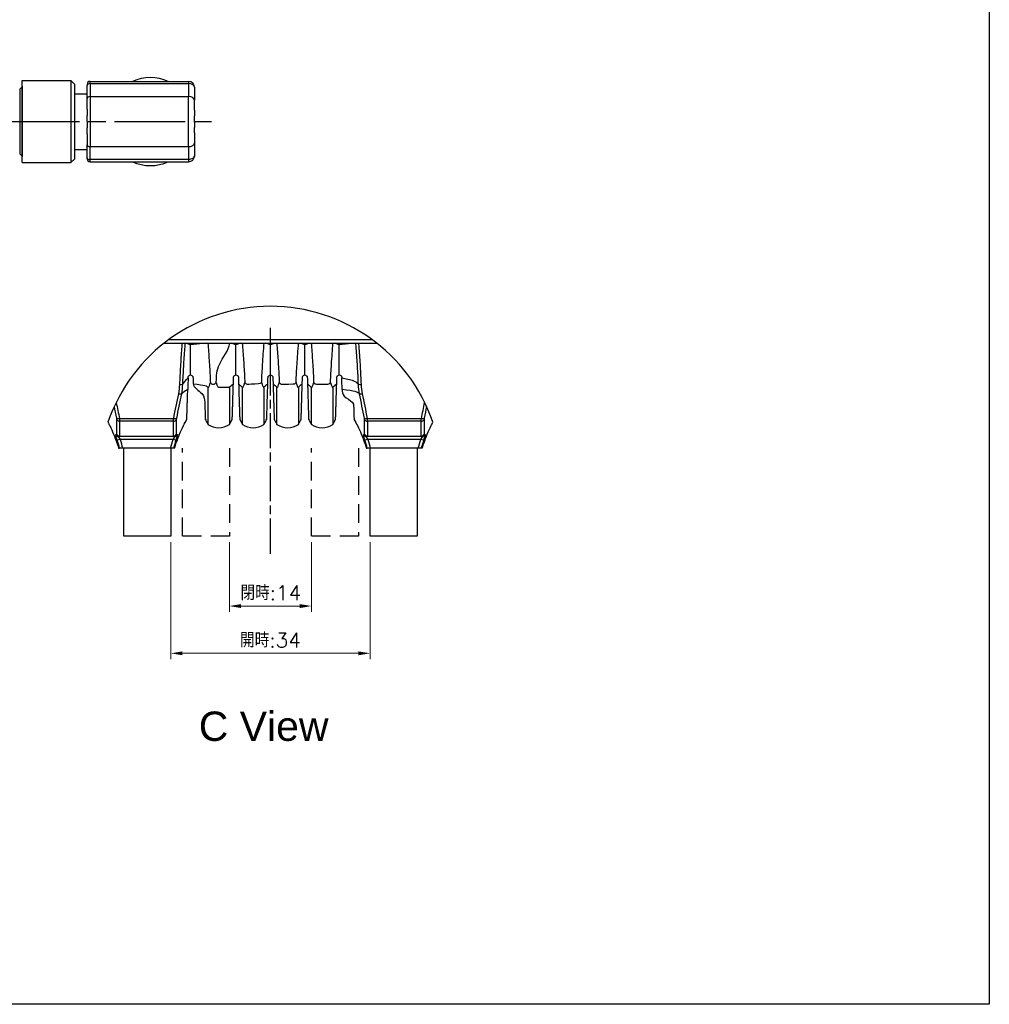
# Model space of a CAD drawing. Header units: millimetres. Extents: x 399 to 6076, y -1991 to 1602.
# Tile 190 of 256: x 4168 to 4333, y 272 to 440. Entities that reach past the tile are written whole.
import ezdxf

# ---------------------------------------------------------------- set-up
doc = ezdxf.new("R2010")
doc.units = ezdxf.units.MM
for name, pattern in [('AM_ISO08W050', [18, 12, -1.5, 3, -1.5]), ('AM_ISO08W050x2', [9, 6, -0.75, 1.5, -0.75]), ('HIDDEN', [9.525, 6.35, -3.175]), ('SLD-實線', [0])]:
    doc.linetypes.add(name, pattern=pattern)
for name, color, linetype, lineweight in [('AM_4', 3, 'Continuous', 25), ('AM_5', 3, 'Continuous', 25), ('AM_7', 4, 'AM_ISO08W050', 25)]:
    doc.layers.add(name, color=color, linetype=linetype, lineweight=lineweight)
doc.layers.add('S20', color=7, linetype='Continuous')
doc.layers.add('中繼線', color=7, linetype='Continuous')
doc.styles.get("Standard").update_dxf_attribs({"font": 'arial.ttf'})
doc.styles.add('尺寸標註', font='romans.shx', dxfattribs={"bigfont": 'CHINESET.SHX'})
doc.dimstyles.new('複本 CNS2-1$0', dxfattribs={"dimtxt": 2.5, "dimasz": 2, "dimexe": 1, "dimexo": 1, "dimgap": 1, "dimtad": 1, "dimtoh": 1, "dimdsep": 46, "dimtxsty": '尺寸標註', "dimcen": 0, "dimclrd": 2, "dimclre": 2, "dimclrt": 3, "dimadec": 0, "dimazin": 2, "dimtp": 0.1, "dimtm": 0.1, "dimtfac": 0.71, "dimtmove": 0, "dimatfit": 0, "dimfxl": 0, "dimlwd": 13, "dimlwe": 13, "dimarcsym": 0})

# ---------------------------------------------------------------- blocks, each defined once
blk = doc.blocks.new('*D310')
at = {"layer": 'AM_5', "color": 2, "lineweight": 13}
for p, q in [((4193.45, 350.9), (4193.45, 330.94)), ((4227.46, 350.9), (4227.46, 330.94)), ((4195.45, 331.94), (4225.46, 331.94))]:
    blk.add_line(p, q, dxfattribs=at)
at = {"layer": 'AM_5', "color": 2}
for points in [[(4195.45, 332.27), (4195.45, 331.61), (4193.45, 331.94)], [(4225.46, 332.27), (4225.46, 331.61), (4227.46, 331.94)]]:
    blk.add_solid(points, dxfattribs=at)
at = {"layer": 'Defpoints', "color": 0}
for p in [(4193.45, 351.9), (4227.46, 351.9), (4227.46, 331.94)]:
    blk.add_point(p, dxfattribs=at)
at = {"layer": 'AM_5', "color": 3, "insert": (4210.45, 334.19), "char_height": 2.5, "attachment_point": 5, "style": '尺寸標註'}
blk.add_mtext('開時:34', dxfattribs=at)
blk = doc.blocks.new('*D311')
at = {"layer": 'AM_5', "color": 2, "lineweight": 13}
for p, q in [((4203.46, 350.9), (4203.46, 339)), ((4217.46, 350.9), (4217.46, 339)), ((4205.46, 340), (4215.46, 340))]:
    blk.add_line(p, q, dxfattribs=at)
at = {"layer": 'AM_5', "color": 2}
for points in [[(4205.46, 340.33), (4205.46, 339.66), (4203.46, 340)], [(4215.46, 340.33), (4215.46, 339.66), (4217.46, 340)]]:
    blk.add_solid(points, dxfattribs=at)
at = {"layer": 'Defpoints', "color": 0}
for p in [(4203.46, 351.9), (4217.46, 351.9), (4217.46, 340)]:
    blk.add_point(p, dxfattribs=at)
at = {"layer": 'AM_5', "color": 3, "insert": (4210.52, 342.25), "char_height": 2.5, "attachment_point": 5, "style": '尺寸標註'}
blk.add_mtext('閉時:14', dxfattribs=at)
blk = doc.blocks.new('90度接頭-下視')
for p, q in [((0, -7), (0, 7)), ((0, 7), (8.34, 7)), ((8.34, 7), (8.34, -7)), ((9, 6.34), (8.34, 7)), ((11.6, 6.85), (28.4, 6.85)), ((11.6, 6.47), (11.6, 6.85)), ((28.4, 6.85), (28.4, 6.47)), ((9, -6.34), (9, 6.34)), ((11.1, 6.35), (11.1, 6.16)), ((11.1, 3.96), (11.1, 6.16)), ((11.6, 6.47), (28.4, 6.47)), ((11.6, 6.47), (11.6, 4.27)), ((28.4, 6.47), (28.4, 4.27)), ((29.4, 5.85), (29.4, 3.65)), ((9, 4.75), (11.1, 4.75)), ((11.1, 2.1), (11.1, 3.96)), ((11.6, 4.27), (28.4, 4.27)), ((11.6, 4.27), (11.6, -4.27)), ((28.4, -4.27), (28.4, 4.27)), ((29.4, 1.93), (29.4, 3.65)), ((11.1, 2.1), (11.1, 1.06)), ((29.4, 1.93), (29.4, 0.98)), ((11.1, 0), (11.1, 1.06)), ((11.1, 0), (11.1, -1.06)), ((29.4, 0), (29.4, 0.98)), ((11.1, -2.1), (11.1, -1.06)), ((29.4, 0), (29.4, -0.98)), ((29.4, -1.93), (29.4, -0.98)), ((11.1, -2.1), (11.1, -3.96)), ((29.4, -1.93), (29.4, -3.65)), ((9, -4.75), (11.1, -4.75)), ((11.1, -6.16), (11.1, -3.96)), ((11.6, -6.47), (11.6, -4.27)), ((11.6, -4.27), (28.4, -4.27)), ((28.4, -4.27), (28.4, -6.47)), ((29.4, -3.65), (29.4, -5.85)), ((9, -6.34), (8.34, -7)), ((11.1, -6.35), (11.1, -6.16)), ((28.4, -6.47), (11.6, -6.47)), ((11.6, -6.85), (11.6, -6.47)), ((28.4, -6.47), (28.4, -6.85)), ((0, -7), (8.34, -7)), ((11.6, -6.85), (28.4, -6.85))]:
    blk.add_line(p, q)
for centre, radius, start, end in [((11.6, 6.35), 0.5, 90, 180), ((21.9, 0), 7.5, 65.9701, 114.0299), ((28.4, 5.85), 1, 0, 90), ((11.6, -6.35), 0.5, 180, 270), ((28.4, -5.85), 1, 270, 0), ((21.9, 0), 7.5, 245.9701, 294.0299)]:
    blk.add_arc(centre, radius, start, end)
for centre, major_axis, start_param, end_param in [((11.6, 6.16), (-0.5, 0), 4.712389, 6.283185), ((28.4, 5.85), (1, 0), 0, 1.570796), ((11.6, 3.96), (-0.5, 0), 4.712389, 6.283185), ((28.4, 3.65), (1, 0), 0, 1.570796), ((11.6, -3.96), (-0.5, 0), 0, 1.570796), ((28.4, -3.65), (1, 0), 4.712389, 6.283185), ((11.6, -6.16), (-0.5, 0), 0, 1.570796)]:
    blk.add_ellipse(centre, major_axis=major_axis, ratio=0.623265, start_param=start_param, end_param=end_param)
blk.add_open_spline([(29.4, -5.85), (29.4, -5.9), (29.39, -5.95), (29.37, -5.99), (29.37, -6.01), (29.36, -6.03), (29.35, -6.05), (29.34, -6.05), (29.34, -6.06), (29.34, -6.07), (29.33, -6.07), (29.33, -6.08), (29.33, -6.08), (29.33, -6.08), (29.33, -6.08), (29.32, -6.09), (29.3, -6.13), (29.26, -6.17), (29.22, -6.2), (29.2, -6.22), (29.19, -6.24), (29.17, -6.25), (29.16, -6.26), (29.15, -6.26), (29.14, -6.27), (29.13, -6.27), (29.13, -6.28), (29.12, -6.28), (29.12, -6.28), (29.12, -6.28), (29.11, -6.29), (29.11, -6.29), (29.11, -6.29), (29.11, -6.29), (29, -6.36), (28.87, -6.4), (28.76, -6.43), (28.64, -6.46), (28.52, -6.47), (28.4, -6.47)], degree=3, knots=[0, 0, 0, 0, 0.125, 0.125, 0.125, 0.1875, 0.1875, 0.1875, 0.21875, 0.21875, 0.21875, 0.234375, 0.234375, 0.234375, 0.25, 0.25, 0.25, 0.375, 0.375, 0.375, 0.4375, 0.4375, 0.4375, 0.46875, 0.46875, 0.46875, 0.484375, 0.484375, 0.484375, 0.492187, 0.492187, 0.492187, 0.5, 0.5, 0.5, 0.75, 0.75, 0.75, 1, 1, 1, 1])
blk = doc.blocks.new('S20-下視-02')
at = {"layer": 'S20', "linetype": 'Continuous', "lineweight": 25}
for p, q in [((42.18, 5.9), (41.78, 5.5)), ((41.78, 5.5), (41.78, -5.5)), ((42.18, 6), (42.18, -6)), ((41.78, -5.5), (42.18, -5.9))]:
    blk.add_line(p, q, dxfattribs=at)

msp = doc.modelspace()

# ---------------------------------------------------------------- linework, layer by layer
at = {"color": 7, "linetype": 'Continuous', "lineweight": 25}
for p, q in [((4192.307, 384.804), (4228.603, 384.804)), ((4196.83, 384.548), (4196.049, 384.804)), ((4199.476, 384.804), (4196.83, 384.548)), ((4204.58, 384.548), (4203.809, 384.804)), ((4205.351, 384.804), (4204.58, 384.548)), ((4210.455, 384.548), (4209.684, 384.804)), ((4211.226, 384.804), (4210.455, 384.548)), ((4216.33, 384.548), (4215.559, 384.804)), ((4217.101, 384.804), (4216.33, 384.548)), ((4222.205, 384.548), (4221.434, 384.804)), ((4224.862, 384.804), (4222.205, 384.548)), ((4184.707, 371.988), (4193.954, 371.988)), ((4193.926, 371.517), (4184.735, 371.517)), ((4226.957, 371.988), (4236.204, 371.988)), ((4236.176, 371.517), (4226.985, 371.517)), ((4184.799, 368.404), (4184.325, 368.251)), ((4193.939, 368.904), (4184.722, 368.904)), ((4184.735, 368.981), (4193.926, 368.981)), ((4193.861, 368.404), (4184.799, 368.404)), ((4194.336, 368.251), (4193.861, 368.404)), ((4227.049, 368.404), (4226.575, 368.251)), ((4236.189, 368.904), (4226.972, 368.904)), ((4226.985, 368.981), (4236.176, 368.981)), ((4236.111, 368.404), (4227.049, 368.404)), ((4236.586, 368.251), (4236.111, 368.404)), ((4193.425, 366.904), (4185.236, 366.904)), ((4185.452, 351.904), (4185.452, 366.904)), ((4193.452, 366.904), (4193.452, 351.904)), ((4227.455, 351.904), (4227.455, 366.904)), ((4235.675, 366.904), (4227.486, 366.904)), ((4235.455, 366.904), (4235.455, 351.904)), ((4193.452, 351.904), (4185.452, 351.904)), ((4235.455, 351.904), (4227.455, 351.904))]:
    msp.add_line(p, q, dxfattribs=at)
at = {"color": 7, "linetype": 'SLD-實線', "lineweight": 25}
msp.add_line((4227.815, 385.404), (4193.095, 385.404), dxfattribs=at)
msp.add_lwpolyline([(3977.798, 765.255), (4333.071, 765.255), (4333.071, 272.102), (3977.798, 272.102)], close=True)
at = {"color": 7, "linetype": 'Continuous', "lineweight": 25}
for centre, radius, start, end in [((4195.108, 379.088), 1.322, 265.1294, 284.8666), ((4225.803, 379.088), 1.322, 255.1334, 274.8706), ((4195.058, 377.179), 1.016, 255.49608, 281.40576), ((4225.852, 377.179), 1.016, 258.59424, 284.50392), ((4184.514, 372.632), 0.673, 245.46707, 286.68404), ((4184.708, 372.021), 0.505, 207.91023, 273.07325), ((4193.953, 372.021), 0.505, 266.92675, 332.08977), ((4194.147, 372.632), 0.673, 253.31596, 294.53293), ((4226.764, 372.632), 0.673, 245.46707, 286.68404), ((4226.958, 372.021), 0.505, 207.91023, 273.07325), ((4236.203, 372.021), 0.505, 266.92675, 332.08977), ((4236.397, 372.632), 0.673, 253.31596, 294.53293), ((4201.649, 373.686), 3.285, 235.82666, 303.7857), ((4207.524, 373.686), 3.285, 235.82666, 303.7857), ((4213.387, 373.687), 3.286, 236.21264, 304.14989), ((4219.262, 373.687), 3.286, 236.2131, 304.14979), ((4184.563, 369.401), 0.497, 198.80731, 269.89079), ((4184.723, 369.4), 0.496, 197.26731, 269.85465), ((4184.724, 369.479), 0.498, 201.96124, 271.23563), ((4193.937, 369.479), 0.498, 268.76437, 338.03876), ((4193.937, 369.4), 0.496, 270.14535, 342.73269), ((4194.097, 369.401), 0.497, 270.10921, 341.19269), ((4226.813, 369.401), 0.497, 198.80731, 269.89079), ((4226.973, 369.4), 0.496, 197.26731, 269.85465), ((4226.974, 369.479), 0.498, 201.96124, 271.23563), ((4236.187, 369.479), 0.498, 268.76437, 338.03876), ((4236.187, 369.4), 0.496, 270.14535, 342.73269), ((4236.347, 369.401), 0.497, 270.10921, 341.19269)]:
    msp.add_arc(centre, radius, start, end, dxfattribs=at)
for points, knots in [([(4194.995, 377.77), (4195.045, 378.789), (4195.145, 380.827), (4195.308, 383.183), (4195.418, 384.509), (4195.443, 384.804)], [0, 0, 0, 0, 0.4375651, 0.87512343, 1, 1, 1, 1]), ([(4195.887, 384.804), (4195.862, 384.505), (4195.754, 383.183), (4195.593, 380.841), (4195.496, 378.82), (4195.447, 377.81)], [0, 0, 0, 0, 0.1273458, 0.5636468, 1, 1, 1, 1]), ([(4199.785, 384.804), (4199.86, 383.836), (4200.012, 381.867), (4200.135, 379.645), (4200.193, 378.394), (4200.205, 378.13)], [0, 0, 0, 0, 0.4327459, 0.880408, 1, 1, 1, 1]), ([(4201.205, 378.13), (4201.207, 378.161), (4201.253, 379.178), (4201.366, 381.395), (4203.409, 383.6), (4203.501, 384.804)], [0, 0, 0, 0, 0.01396593, 0.46165882, 1, 1, 1, 1]), ([(4205.66, 384.804), (4205.735, 383.836), (4205.887, 381.867), (4206.01, 379.645), (4206.068, 378.394), (4206.08, 378.13)], [0, 0, 0, 0, 0.4327459, 0.880408, 1, 1, 1, 1]), ([(4208.955, 378.13), (4208.957, 378.161), (4209.003, 379.178), (4209.116, 381.395), (4209.284, 383.6), (4209.376, 384.804)], [0, 0, 0, 0, 0.01396593, 0.46165882, 1, 1, 1, 1]), ([(4211.535, 384.804), (4211.61, 383.836), (4211.762, 381.867), (4211.885, 379.645), (4211.943, 378.394), (4211.955, 378.13)], [0, 0, 0, 0, 0.43274588, 0.88040799, 1, 1, 1, 1]), ([(4214.83, 378.13), (4214.832, 378.161), (4214.878, 379.178), (4214.991, 381.395), (4215.159, 383.6), (4215.251, 384.804)], [0, 0, 0, 0, 0.0139659, 0.4616588, 1, 1, 1, 1]), ([(4217.41, 384.804), (4217.485, 383.836), (4217.637, 381.867), (4217.76, 379.645), (4217.818, 378.394), (4217.83, 378.13)], [0, 0, 0, 0, 0.4327459, 0.880408, 1, 1, 1, 1]), ([(4220.705, 378.13), (4220.707, 378.161), (4220.73, 378.685), (4220.78, 379.705), (4220.872, 381.313), (4220.983, 383.013), (4221.079, 384.218), (4221.125, 384.804)], [0, 0, 0, 0, 0.0139634, 0.2376886, 0.4616312, 0.738061, 1, 1, 1, 1]), ([(4225.464, 377.81), (4225.441, 378.314), (4225.394, 379.322), (4225.309, 380.845), (4225.211, 382.374), (4225.124, 383.554), (4225.06, 384.364), (4225.036, 384.663), (4225.024, 384.804)], [0, 0, 0, 0, 0.218069, 0.4363585, 0.6544004, 0.8726654, 0.9400034, 1, 1, 1, 1]), ([(4225.468, 384.804), (4225.492, 384.509), (4225.602, 383.183), (4225.766, 380.827), (4225.865, 378.789), (4225.915, 377.77)], [0, 0, 0, 0, 0.12487657, 0.5624349, 1, 1, 1, 1]), ([(4196.418, 379.004), (4196.419, 379.042), (4196.426, 379.081), (4196.448, 379.152), (4196.464, 379.183), (4196.514, 379.264), (4196.553, 379.301), (4196.671, 379.384), (4196.751, 379.404), (4196.83, 379.404)], [0, 0, 0, 0, 0.125, 0.125, 0.25, 0.25, 0.5, 0.5, 1, 1, 1, 1]), ([(4196.83, 379.404), (4196.909, 379.404), (4196.989, 379.384), (4197.107, 379.301), (4197.146, 379.264), (4197.197, 379.183), (4197.212, 379.152), (4197.235, 379.081), (4197.242, 379.042), (4197.243, 379.004)], [0, 0, 0, 0, 0.5, 0.5, 0.75, 0.75, 0.875, 0.875, 1, 1, 1, 1]), ([(4204.168, 379.004), (4204.169, 379.042), (4204.176, 379.081), (4204.198, 379.152), (4204.214, 379.183), (4204.264, 379.264), (4204.303, 379.301), (4204.421, 379.384), (4204.501, 379.404), (4204.58, 379.404)], [0, 0, 0, 0, 0.125, 0.125, 0.25, 0.25, 0.5, 0.5, 1, 1, 1, 1]), ([(4204.58, 379.404), (4204.659, 379.404), (4204.739, 379.384), (4204.857, 379.301), (4204.896, 379.264), (4204.947, 379.183), (4204.962, 379.152), (4204.985, 379.081), (4204.992, 379.042), (4204.993, 379.004)], [0, 0, 0, 0, 0.5, 0.5, 0.75, 0.75, 0.875, 0.875, 1, 1, 1, 1]), ([(4210.043, 379.004), (4210.044, 379.042), (4210.051, 379.081), (4210.073, 379.152), (4210.089, 379.183), (4210.139, 379.264), (4210.178, 379.301), (4210.296, 379.384), (4210.376, 379.404), (4210.455, 379.404)], [0, 0, 0, 0, 0.125, 0.125, 0.25, 0.25, 0.5, 0.5, 1, 1, 1, 1]), ([(4210.455, 379.404), (4210.534, 379.404), (4210.614, 379.384), (4210.732, 379.301), (4210.771, 379.264), (4210.822, 379.183), (4210.837, 379.152), (4210.86, 379.081), (4210.867, 379.042), (4210.868, 379.004)], [0, 0, 0, 0, 0.5, 0.5, 0.75, 0.75, 0.875, 0.875, 1, 1, 1, 1]), ([(4215.918, 379.004), (4215.919, 379.042), (4215.926, 379.081), (4215.948, 379.152), (4215.964, 379.183), (4216.014, 379.264), (4216.053, 379.301), (4216.171, 379.384), (4216.251, 379.404), (4216.33, 379.404)], [0, 0, 0, 0, 0.125, 0.125, 0.25, 0.25, 0.5, 0.5, 1, 1, 1, 1]), ([(4216.33, 379.404), (4216.409, 379.404), (4216.489, 379.384), (4216.607, 379.301), (4216.646, 379.264), (4216.697, 379.183), (4216.712, 379.152), (4216.735, 379.081), (4216.742, 379.042), (4216.743, 379.004)], [0, 0, 0, 0, 0.5, 0.5, 0.75, 0.75, 0.875, 0.875, 1, 1, 1, 1]), ([(4221.793, 379.004), (4221.794, 379.042), (4221.801, 379.081), (4221.823, 379.152), (4221.839, 379.183), (4221.889, 379.264), (4221.928, 379.301), (4222.046, 379.384), (4222.126, 379.404), (4222.205, 379.404)], [0, 0, 0, 0, 0.125, 0.125, 0.25, 0.25, 0.5, 0.5, 1, 1, 1, 1]), ([(4222.205, 379.404), (4222.284, 379.404), (4222.364, 379.384), (4222.482, 379.301), (4222.521, 379.264), (4222.572, 379.183), (4222.587, 379.152), (4222.61, 379.081), (4222.617, 379.042), (4222.618, 379.004)], [0, 0, 0, 0, 0.5, 0.5, 0.75, 0.75, 0.875, 0.875, 1, 1, 1, 1]), ([(4196.415, 378.901), (4196.403, 378.532), (4196.392, 378.172), (4196.371, 377.503), (4196.361, 377.19), (4196.352, 376.9)], [0, 0, 0, 0, 0.5, 0.5, 1, 1, 1, 1]), ([(4197.279, 377.871), (4197.296, 377.307), (4199.207, 376.167), (4199.245, 374.948), (4199.273, 374.073), (4199.292, 373.466), (4199.308, 372.946), (4199.322, 372.522), (4199.332, 372.198), (4199.339, 371.973), (4199.343, 371.845), (4199.343, 371.842), (4199.343, 371.84)], [0, 0, 0, 0, 0.1565362, 0.3166838, 0.4039297, 0.491174, 0.5809816, 0.6707915, 0.7576844, 0.844577, 0.9339822, 1, 1, 1, 1]), ([(4199.814, 377.302), (4199.842, 377.276), (4199.869, 377.287), (4199.915, 377.326), (4199.935, 377.355), (4199.991, 377.452), (4200.021, 377.531), (4200.108, 377.773), (4200.158, 377.95), (4200.205, 378.13)], [0, 0, 0, 0, 0.125, 0.125, 0.25, 0.25, 0.5, 0.5, 1, 1, 1, 1]), ([(4200.205, 378.13), (4200.265, 378.046), (4200.335, 377.969), (4200.501, 377.847), (4200.602, 377.804), (4200.81, 377.805), (4200.91, 377.847), (4201.077, 377.969), (4201.145, 378.047), (4201.205, 378.13)], [0, 0, 0, 0, 0.25, 0.25, 0.5, 0.5, 0.75, 0.75, 1, 1, 1, 1]), ([(4201.205, 378.13), (4201.253, 377.949), (4201.303, 377.773), (4201.39, 377.529), (4201.421, 377.45), (4201.476, 377.354), (4201.496, 377.326), (4203.417, 377.287), (4203.444, 377.276), (4203.472, 377.302)], [0, 0, 0, 0, 0.5, 0.5, 0.75, 0.75, 0.875, 0.875, 1, 1, 1, 1]), ([(4203.943, 371.84), (4203.943, 371.837), (4203.942, 371.823), (4203.944, 371.899), (4203.95, 372.069), (4203.959, 372.349), (4203.97, 372.724), (4203.985, 373.192), (4204.003, 373.751), (4204.023, 374.405), (4204.051, 375.274), (4204.086, 376.4), (4204.117, 377.378), (4204.132, 377.871)], [0, 0, 0, 0, 0.0233821, 0.1102395, 0.1970991, 0.2864677, 0.375836, 0.4629476, 0.5500579, 0.6397209, 0.7293844, 0.8635657, 1, 1, 1, 1]), ([(4205.029, 377.871), (4205.046, 377.307), (4205.082, 376.167), (4205.12, 374.948), (4205.148, 374.073), (4205.167, 373.466), (4205.183, 372.946), (4205.197, 372.522), (4205.207, 372.198), (4205.214, 371.973), (4205.218, 371.845), (4205.218, 371.842), (4205.218, 371.84)], [0, 0, 0, 0, 0.1565362, 0.3166838, 0.4039297, 0.491174, 0.5809816, 0.6707915, 0.7576844, 0.844577, 0.9339822, 1, 1, 1, 1]), ([(4205.689, 377.302), (4205.717, 377.276), (4205.744, 377.287), (4205.79, 377.326), (4205.81, 377.355), (4205.866, 377.452), (4205.896, 377.531), (4205.983, 377.773), (4206.033, 377.95), (4206.08, 378.13)], [0, 0, 0, 0, 0.125, 0.125, 0.25, 0.25, 0.5, 0.5, 1, 1, 1, 1]), ([(4206.08, 378.13), (4206.14, 378.046), (4206.21, 377.969), (4206.376, 377.847), (4206.477, 377.804), (4206.685, 377.805), (4206.785, 377.847), (4208.827, 377.969), (4208.895, 378.047), (4208.955, 378.13)], [0, 0, 0, 0, 0.25, 0.25, 0.5, 0.5, 0.75, 0.75, 1, 1, 1, 1]), ([(4208.955, 378.13), (4209.003, 377.949), (4209.053, 377.773), (4209.14, 377.529), (4209.171, 377.45), (4209.226, 377.354), (4209.246, 377.326), (4209.292, 377.287), (4209.319, 377.276), (4209.347, 377.302)], [0, 0, 0, 0, 0.5, 0.5, 0.75, 0.75, 0.875, 0.875, 1, 1, 1, 1]), ([(4209.818, 371.84), (4209.818, 371.837), (4209.817, 371.823), (4209.819, 371.899), (4209.825, 372.069), (4209.834, 372.349), (4209.845, 372.724), (4209.86, 373.192), (4209.878, 373.751), (4209.898, 374.405), (4209.926, 375.274), (4209.961, 376.4), (4209.992, 377.378), (4210.007, 377.871)], [0, 0, 0, 0, 0.0233821, 0.1102395, 0.1970991, 0.2864677, 0.375836, 0.4629476, 0.5500579, 0.6397209, 0.7293844, 0.8635657, 1, 1, 1, 1]), ([(4210.904, 377.871), (4210.921, 377.307), (4210.957, 376.167), (4210.995, 374.948), (4211.023, 374.073), (4211.042, 373.466), (4211.058, 372.946), (4211.072, 372.522), (4211.082, 372.198), (4211.089, 371.973), (4211.093, 371.845), (4211.093, 371.842), (4211.093, 371.84)], [0, 0, 0, 0, 0.1565362, 0.3166838, 0.4039297, 0.491174, 0.5809816, 0.6707915, 0.7576844, 0.844577, 0.9339822, 1, 1, 1, 1]), ([(4211.564, 377.302), (4211.592, 377.276), (4211.619, 377.287), (4211.665, 377.326), (4211.685, 377.355), (4211.741, 377.452), (4211.771, 377.531), (4211.858, 377.773), (4211.908, 377.95), (4211.955, 378.13)], [0, 0, 0, 0, 0.125, 0.125, 0.25, 0.25, 0.5, 0.5, 1, 1, 1, 1]), ([(4211.955, 378.13), (4212.015, 378.046), (4212.085, 377.969), (4212.251, 377.847), (4212.352, 377.804), (4212.56, 377.805), (4214.535, 377.847), (4214.702, 377.969), (4214.77, 378.047), (4214.83, 378.13)], [0, 0, 0, 0, 0.25, 0.25, 0.5, 0.5, 0.75, 0.75, 1, 1, 1, 1]), ([(4214.83, 378.13), (4214.878, 377.949), (4214.928, 377.773), (4215.015, 377.529), (4215.046, 377.45), (4215.101, 377.354), (4215.121, 377.326), (4215.167, 377.287), (4215.194, 377.276), (4215.222, 377.302)], [0, 0, 0, 0, 0.5, 0.5, 0.75, 0.75, 0.875, 0.875, 1, 1, 1, 1]), ([(4215.693, 371.84), (4215.693, 371.837), (4215.692, 371.823), (4215.694, 371.899), (4215.7, 372.069), (4215.709, 372.349), (4215.72, 372.724), (4215.735, 373.192), (4215.753, 373.751), (4215.773, 374.405), (4215.801, 375.274), (4215.836, 376.4), (4215.867, 377.378), (4215.882, 377.871)], [0, 0, 0, 0, 0.0233821, 0.1102395, 0.1970991, 0.2864677, 0.375836, 0.4629476, 0.5500579, 0.6397209, 0.7293844, 0.8635657, 1, 1, 1, 1]), ([(4216.779, 377.871), (4216.796, 377.307), (4216.832, 376.167), (4216.87, 374.949), (4216.898, 374.074), (4216.917, 373.468), (4216.933, 372.946), (4216.947, 372.523), (4216.957, 372.198), (4216.964, 371.973), (4216.968, 371.845), (4216.968, 371.842), (4216.968, 371.84)], [0, 0, 0, 0, 0.1565359, 0.3166833, 0.403626, 0.4911734, 0.5806485, 0.670791, 0.757388, 0.8445766, 0.9336491, 1, 1, 1, 1]), ([(4217.439, 377.302), (4217.467, 377.276), (4217.494, 377.287), (4217.54, 377.326), (4217.56, 377.355), (4217.616, 377.452), (4217.646, 377.531), (4217.733, 377.773), (4217.783, 377.95), (4217.83, 378.13)], [0, 0, 0, 0, 0.125, 0.125, 0.25, 0.25, 0.5, 0.5, 1, 1, 1, 1]), ([(4217.83, 378.13), (4217.89, 378.046), (4217.96, 377.969), (4218.126, 377.847), (4218.227, 377.804), (4220.31, 377.805), (4220.41, 377.847), (4220.577, 377.969), (4220.645, 378.047), (4220.705, 378.13)], [0, 0, 0, 0, 0.25, 0.25, 0.5, 0.5, 0.75, 0.75, 1, 1, 1, 1]), ([(4220.705, 378.13), (4220.753, 377.949), (4220.803, 377.773), (4220.89, 377.529), (4220.921, 377.45), (4220.976, 377.354), (4220.996, 377.326), (4221.042, 377.287), (4221.069, 377.276), (4221.097, 377.302)], [0, 0, 0, 0, 0.5, 0.5, 0.75, 0.75, 0.875, 0.875, 1, 1, 1, 1]), ([(4221.568, 371.84), (4221.568, 371.837), (4221.567, 371.823), (4221.569, 371.899), (4221.575, 372.069), (4221.584, 372.349), (4221.595, 372.724), (4221.61, 373.192), (4221.628, 373.751), (4221.648, 374.405), (4221.676, 375.274), (4221.711, 376.4), (4221.742, 377.378), (4221.757, 377.871)], [0, 0, 0, 0, 0.0233821, 0.1102395, 0.1970991, 0.2864677, 0.375836, 0.4629476, 0.5500579, 0.6397209, 0.7293844, 0.8635657, 1, 1, 1, 1]), ([(4222.684, 376.9), (4222.675, 377.19), (4222.665, 377.503), (4222.644, 378.173), (4222.633, 378.532), (4222.621, 378.901)], [0, 0, 0, 0, 0.5, 0.5, 1, 1, 1, 1]), ([(4196.193, 371.84), (4196.193, 371.837), (4196.192, 371.823), (4196.194, 371.899), (4196.2, 372.069), (4196.209, 372.349), (4196.22, 372.724), (4196.235, 373.192), (4196.253, 373.751), (4196.273, 374.405), (4196.297, 375.152), (4196.323, 375.977), (4196.342, 376.591), (4196.352, 376.9)], [0, 0, 0, 0, 0.02568897, 0.1211326, 0.21657865, 0.31478167, 0.41298443, 0.50870737, 0.60442886, 0.70295546, 0.8014826, 0.90037331, 1, 1, 1, 1]), ([(4199.814, 370.973), (4199.814, 370.968), (4199.814, 370.949), (4199.814, 371.126), (4199.814, 371.496), (4199.814, 372.078), (4199.814, 372.841), (4199.814, 373.762), (4199.814, 374.823), (4199.814, 375.988), (4199.814, 376.864), (4199.814, 377.302)], [0, 0, 0, 0, 0.0462426, 0.1685102, 0.2903966, 0.4122491, 0.5344885, 0.656337, 0.7707844, 0.8855529, 1, 1, 1, 1]), ([(4203.472, 377.302), (4203.472, 376.975), (4203.472, 376.322), (4203.472, 375.415), (4203.472, 374.569), (4203.472, 373.786), (4203.472, 373.082), (4203.472, 372.458), (4203.472, 371.934), (4203.472, 371.517), (4203.472, 371.211), (4203.472, 371.022), (4203.472, 370.939), (4203.472, 370.955), (4203.472, 370.958)], [0, 0, 0, 0, 0.084829, 0.169658, 0.256654, 0.3436501, 0.4338219, 0.5239917, 0.6167942, 0.7095989, 0.7997969, 0.8899941, 0.9828088, 1, 1, 1, 1]), ([(4205.689, 370.973), (4205.689, 370.968), (4205.689, 370.949), (4205.689, 371.126), (4205.689, 371.496), (4205.689, 372.078), (4205.689, 372.841), (4205.689, 373.762), (4205.689, 374.823), (4205.689, 375.988), (4205.689, 376.864), (4205.689, 377.302)], [0, 0, 0, 0, 0.0462426, 0.1685102, 0.2903966, 0.4122491, 0.5344885, 0.656337, 0.7707844, 0.8855529, 1, 1, 1, 1]), ([(4209.347, 377.302), (4209.347, 376.975), (4209.347, 376.322), (4209.347, 375.415), (4209.347, 374.569), (4209.347, 373.786), (4209.347, 373.082), (4209.347, 372.458), (4209.347, 371.934), (4209.347, 371.517), (4209.347, 371.211), (4209.347, 371.022), (4209.347, 370.939), (4209.347, 370.955), (4209.347, 370.958)], [0, 0, 0, 0, 0.084829, 0.169658, 0.256654, 0.3436501, 0.4338219, 0.5239917, 0.6167942, 0.7095989, 0.7997969, 0.8899941, 0.9828088, 1, 1, 1, 1]), ([(4211.564, 370.959), (4211.564, 370.962), (4211.564, 370.968), (4211.564, 371.126), (4211.564, 371.41), (4211.564, 371.828), (4211.564, 372.36), (4211.564, 372.985), (4211.564, 373.692), (4211.564, 374.5), (4211.564, 375.383), (4211.564, 376.314), (4211.564, 376.972), (4211.564, 377.302)], [0, 0, 0, 0, 0.0721559, 0.1685944, 0.2650347, 0.3646871, 0.4643369, 0.554344, 0.644353, 0.7369905, 0.8296276, 0.9145494, 1, 1, 1, 1]), ([(4215.222, 377.302), (4215.222, 376.973), (4215.222, 376.315), (4215.222, 375.281), (4215.222, 374.223), (4215.222, 373.209), (4215.222, 372.347), (4215.222, 371.667), (4215.222, 371.2), (4215.222, 370.963), (4215.222, 370.971), (4215.222, 370.974)], [0, 0, 0, 0, 0.08520614, 0.17041232, 0.29204464, 0.4140643, 0.53569108, 0.6662483, 0.7972847, 0.92784445, 1, 1, 1, 1]), ([(4217.439, 370.959), (4217.439, 370.962), (4217.439, 370.97), (4217.439, 371.149), (4217.439, 371.417), (4217.439, 371.769), (4217.439, 372.279), (4217.439, 372.984), (4217.439, 373.69), (4217.439, 374.499), (4217.439, 375.381), (4217.439, 376.314), (4217.439, 376.972), (4217.439, 377.302)], [0, 0, 0, 0, 0.0721593, 0.2003419, 0.2650268, 0.3285759, 0.4643109, 0.5540082, 0.6443357, 0.7366374, 0.8296196, 0.9145454, 1, 1, 1, 1]), ([(4221.097, 377.302), (4221.097, 376.973), (4221.097, 376.315), (4221.097, 375.281), (4221.097, 374.223), (4221.097, 373.209), (4221.097, 372.347), (4221.097, 371.667), (4221.097, 371.2), (4221.097, 370.963), (4221.097, 370.971), (4221.097, 370.974)], [0, 0, 0, 0, 0.0852061, 0.1704123, 0.2920446, 0.4140643, 0.5356911, 0.6662483, 0.7972847, 0.9278444, 1, 1, 1, 1]), ([(4222.684, 376.9), (4222.696, 376.518), (4222.72, 375.752), (4224.624, 374.828), (4224.648, 374.073), (4224.667, 373.466), (4224.683, 372.946), (4224.697, 372.522), (4224.707, 372.198), (4224.714, 371.973), (4224.718, 371.845), (4224.718, 371.842), (4224.718, 371.84)], [0, 0, 0, 0, 0.123861, 0.2491777, 0.3450423, 0.440905, 0.5395842, 0.638266, 0.7337427, 0.829219, 0.9274561, 1, 1, 1, 1]), ([(4182.738, 371.321), (4182.84, 371.133), (4183.189, 370.475), (4183.709, 369.31), (4184.212, 368.023), (4184.453, 367.207), (4184.543, 366.9)], [0.10891992, 0.10891992, 0.10891992, 0.10891992, 0.22882785, 0.52461765, 0.82151512, 1, 1, 1, 1]), ([(4194.118, 366.9), (4194.208, 367.207), (4194.449, 368.023), (4194.952, 369.31), (4195.552, 370.654), (4196.006, 371.475), (4196.205, 371.834)], [0, 0, 0, 0, 0.1784856, 0.4753844, 0.7711754, 1, 1, 1, 1]), ([(4199.337, 371.837), (4199.389, 371.745), (4199.556, 371.45), (4199.711, 371.149), (4199.817, 370.941)], [0, 0, 0, 0, 0.3108875, 1, 1, 1, 1]), ([(4203.468, 370.941), (4203.575, 371.149), (4203.729, 371.45), (4203.897, 371.745), (4203.949, 371.837)], [0, 0, 0, 0, 0.6891125, 1, 1, 1, 1]), ([(4205.212, 371.837), (4205.264, 371.745), (4205.431, 371.45), (4205.586, 371.149), (4205.692, 370.941)], [0, 0, 0, 0, 0.3108875, 1, 1, 1, 1]), ([(4209.343, 370.941), (4209.45, 371.149), (4209.604, 371.45), (4209.772, 371.745), (4209.824, 371.837)], [0, 0, 0, 0, 0.6891125, 1, 1, 1, 1]), ([(4211.087, 371.837), (4211.139, 371.745), (4211.306, 371.45), (4211.461, 371.149), (4211.567, 370.941)], [0, 0, 0, 0, 0.3108875, 1, 1, 1, 1]), ([(4215.218, 370.941), (4215.325, 371.149), (4215.479, 371.45), (4215.647, 371.745), (4215.699, 371.837)], [0, 0, 0, 0, 0.6891125, 1, 1, 1, 1]), ([(4216.962, 371.837), (4217.014, 371.745), (4217.181, 371.45), (4217.336, 371.149), (4217.442, 370.941)], [0, 0, 0, 0, 0.3109026, 1, 1, 1, 1]), ([(4221.093, 370.941), (4221.2, 371.149), (4221.354, 371.45), (4221.522, 371.745), (4221.574, 371.837)], [0, 0, 0, 0, 0.6891125, 1, 1, 1, 1]), ([(4224.706, 371.834), (4224.904, 371.475), (4225.359, 370.654), (4225.959, 369.31), (4226.462, 368.023), (4226.703, 367.207), (4226.793, 366.9)], [0, 0, 0, 0, 0.2288246, 0.5246156, 0.8215144, 1, 1, 1, 1]), ([(4236.368, 366.9), (4236.458, 367.207), (4236.699, 368.023), (4237.202, 369.31), (4237.722, 370.475), (4238.071, 371.133), (4238.173, 371.321)], [0, 0, 0, 0, 0.17848563, 0.47538435, 0.7711754, 0.89108379, 0.89108379, 0.89108379, 0.89108379]), ([(4184.325, 368.251), (4184.284, 368.379), (4184.244, 368.504), (4184.173, 368.741), (4184.142, 368.85), (4184.097, 369.035), (4184.082, 369.11), (4184.072, 369.212), (4184.078, 369.24), (4184.093, 369.241)], [0, 0, 0, 0, 0.25, 0.25, 0.5, 0.5, 0.75, 0.75, 1, 1, 1, 1]), ([(4184.093, 369.241), (4184.13, 369.244), (4184.169, 369.247), (4184.21, 369.25), (4184.223, 369.251), (4184.236, 369.252), (4184.249, 369.253)], [0, 0, 0, 0, 0.0010000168, 0.0010000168, 0.0010000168, 0.0013210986, 0.0013210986, 0.0013210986, 0.0013210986]), ([(4184.562, 368.904), (4184.546, 368.904), (4184.541, 368.889), (4184.554, 368.831), (4184.572, 368.79), (4184.647, 368.643), (4184.722, 368.523), (4184.799, 368.404)], [0, 0, 0, 0, 0.25, 0.25, 0.5, 0.5, 1, 1, 1, 1]), ([(4193.861, 368.404), (4193.938, 368.523), (4194.014, 368.645), (4194.089, 368.79), (4194.107, 368.832), (4194.12, 368.889), (4194.114, 368.904), (4194.098, 368.904)], [0, 0, 0, 0, 0.5, 0.5, 0.75, 0.75, 1, 1, 1, 1]), ([(4194.568, 369.241), (4194.583, 369.24), (4194.588, 369.212), (4194.579, 369.11), (4194.564, 369.035), (4194.518, 368.851), (4194.488, 368.741), (4194.417, 368.505), (4194.377, 368.379), (4194.336, 368.251)], [0, 0, 0, 0, 0.25, 0.25, 0.5, 0.5, 0.75, 0.75, 1, 1, 1, 1]), ([(4194.411, 369.253), (4194.453, 369.25), (4194.493, 369.246), (4194.532, 369.243), (4194.544, 369.243), (4194.556, 369.242), (4194.568, 369.241)], [0, 0, 0, 0, 0.0010000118, 0.0010000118, 0.0010000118, 0.0013210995, 0.0013210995, 0.0013210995, 0.0013210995]), ([(4226.575, 368.251), (4226.534, 368.379), (4226.494, 368.504), (4226.423, 368.741), (4226.392, 368.85), (4226.347, 369.035), (4226.332, 369.11), (4226.322, 369.212), (4226.328, 369.24), (4226.343, 369.241)], [0, 0, 0, 0, 0.25, 0.25, 0.5, 0.5, 0.75, 0.75, 1, 1, 1, 1]), ([(4226.343, 369.241), (4226.38, 369.244), (4226.419, 369.247), (4226.46, 369.25), (4226.473, 369.251), (4226.486, 369.252), (4226.499, 369.253)], [0, 0, 0, 0, 0.0010000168, 0.0010000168, 0.0010000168, 0.0013210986, 0.0013210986, 0.0013210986, 0.0013210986]), ([(4226.812, 368.904), (4226.796, 368.904), (4226.791, 368.889), (4226.804, 368.831), (4226.822, 368.79), (4226.897, 368.643), (4226.972, 368.523), (4227.049, 368.404)], [0, 0, 0, 0, 0.25, 0.25, 0.5, 0.5, 1, 1, 1, 1]), ([(4236.111, 368.404), (4236.188, 368.523), (4236.264, 368.645), (4236.339, 368.79), (4236.357, 368.832), (4236.37, 368.889), (4236.364, 368.904), (4236.348, 368.904)], [0, 0, 0, 0, 0.5, 0.5, 0.75, 0.75, 1, 1, 1, 1]), ([(4236.818, 369.241), (4236.833, 369.24), (4236.838, 369.212), (4236.829, 369.11), (4236.814, 369.035), (4236.768, 368.851), (4236.738, 368.741), (4236.667, 368.505), (4236.627, 368.379), (4236.586, 368.251)], [0, 0, 0, 0, 0.25, 0.25, 0.5, 0.5, 0.75, 0.75, 1, 1, 1, 1]), ([(4236.661, 369.253), (4236.703, 369.25), (4236.743, 369.246), (4236.782, 369.243), (4236.794, 369.243), (4236.806, 369.242), (4236.818, 369.241)], [0, 0, 0, 0, 0.0010000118, 0.0010000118, 0.0010000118, 0.0013210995, 0.0013210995, 0.0013210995, 0.0013210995]), ([(4184.555, 366.904), (4184.563, 366.904), (4184.58, 366.904), (4184.673, 366.904), (4184.72, 366.904)], [0, 0, 0, 0, 0.4989115, 1, 1, 1, 1]), ([(4185.236, 366.904), (4185.107, 366.904), (4184.981, 366.904), (4184.79, 366.904), (4184.728, 366.904), (4184.72, 366.904)], [0, 0, 0, 0, 0.5, 0.5, 1, 1, 1, 1]), ([(4193.94, 366.904), (4193.932, 366.904), (4193.871, 366.904), (4193.681, 366.904), (4193.553, 366.904), (4193.425, 366.904)], [0, 0, 0, 0, 0.5, 0.5, 1, 1, 1, 1]), ([(4194.105, 366.904), (4194.097, 366.904), (4194.081, 366.904), (4193.987, 366.904), (4193.94, 366.904)], [0, 0, 0, 0, 0.4989115, 1, 1, 1, 1]), ([(4226.805, 366.904), (4226.813, 366.904), (4226.83, 366.904), (4226.923, 366.904), (4226.97, 366.904)], [0, 0, 0, 0, 0.49891149, 1, 1, 1, 1]), ([(4227.486, 366.904), (4227.357, 366.904), (4227.231, 366.904), (4227.04, 366.904), (4226.978, 366.904), (4226.97, 366.904)], [0, 0, 0, 0, 0.5, 0.5, 1, 1, 1, 1]), ([(4236.19, 366.904), (4236.182, 366.904), (4236.121, 366.904), (4235.931, 366.904), (4235.803, 366.904), (4235.675, 366.904)], [0, 0, 0, 0, 0.5, 0.5, 1, 1, 1, 1]), ([(4236.355, 366.904), (4236.347, 366.904), (4236.331, 366.904), (4236.237, 366.904), (4236.19, 366.904)], [0, 0, 0, 0, 0.4989115, 1, 1, 1, 1])]:
    msp.add_open_spline(points, degree=3, knots=knots, dxfattribs=at)
for points in [[(4196.83, 379.404), (4196.83, 381.105), (4196.83, 382.821), (4196.83, 384.548)], [(4204.58, 379.404), (4204.58, 381.105), (4204.58, 382.821), (4204.58, 384.548)], [(4210.455, 379.404), (4210.455, 381.105), (4210.455, 382.821), (4210.455, 384.548)], [(4216.33, 379.404), (4216.33, 381.105), (4216.33, 382.821), (4216.33, 384.548)], [(4222.205, 379.404), (4222.205, 381.105), (4222.205, 382.821), (4222.205, 384.548)], [(4194.804, 376.195), (4194.908, 376.714), (4194.972, 377.239), (4194.995, 377.77)], [(4195.447, 377.81), (4195.427, 377.261), (4195.364, 376.718), (4195.259, 376.183)], [(4195.447, 377.81), (4195.744, 378.171), (4196.068, 378.535), (4196.415, 378.901)], [(4196.415, 378.901), (4196.416, 378.936), (4196.417, 378.97), (4196.418, 379.004)], [(4197.243, 379.004), (4197.255, 378.626), (4197.267, 378.248), (4197.279, 377.871)], [(4197.279, 377.871), (4199.385, 377.683), (4199.605, 377.493), (4199.814, 377.302)], [(4204.132, 377.871), (4203.901, 377.683), (4203.681, 377.493), (4203.472, 377.302)], [(4204.132, 377.871), (4204.144, 378.248), (4204.156, 378.626), (4204.168, 379.004)], [(4204.993, 379.004), (4205.005, 378.626), (4205.017, 378.248), (4205.029, 377.871)], [(4205.029, 377.871), (4205.26, 377.683), (4205.48, 377.493), (4205.689, 377.302)], [(4210.007, 377.871), (4209.776, 377.683), (4209.556, 377.493), (4209.347, 377.302)], [(4210.007, 377.871), (4210.019, 378.248), (4210.031, 378.626), (4210.043, 379.004)], [(4210.868, 379.004), (4210.88, 378.626), (4210.892, 378.248), (4210.904, 377.871)], [(4210.904, 377.871), (4211.135, 377.683), (4211.355, 377.493), (4211.564, 377.302)], [(4215.882, 377.871), (4215.651, 377.683), (4215.431, 377.493), (4215.222, 377.302)], [(4215.882, 377.871), (4215.894, 378.248), (4215.906, 378.626), (4215.918, 379.004)], [(4216.743, 379.004), (4216.755, 378.626), (4216.767, 378.248), (4216.779, 377.871)], [(4216.779, 377.871), (4217.01, 377.683), (4217.23, 377.493), (4217.439, 377.302)], [(4221.757, 377.871), (4221.526, 377.683), (4221.306, 377.493), (4221.097, 377.302)], [(4221.757, 377.871), (4221.769, 378.248), (4221.781, 378.626), (4221.793, 379.004)], [(4222.618, 379.004), (4222.619, 378.97), (4222.62, 378.936), (4222.621, 378.901)], [(4222.621, 378.901), (4224.843, 378.535), (4225.166, 378.171), (4225.464, 377.81)], [(4225.651, 376.183), (4225.547, 376.718), (4225.484, 377.261), (4225.464, 377.81)], [(4225.915, 377.77), (4225.939, 377.239), (4226.003, 376.714), (4226.107, 376.195)], [(4193.954, 371.988), (4194.226, 373.374), (4194.52, 374.775), (4194.804, 376.195)], [(4195.259, 376.183), (4194.982, 374.776), (4194.694, 373.391), (4194.426, 372.02)], [(4196.352, 376.9), (4195.96, 376.683), (4195.593, 376.442), (4195.259, 376.183)], [(4225.651, 376.183), (4225.318, 376.442), (4224.951, 376.683), (4222.684, 376.9)], [(4226.484, 372.02), (4226.217, 373.391), (4225.929, 374.776), (4225.651, 376.183)], [(4226.107, 376.195), (4226.391, 374.775), (4226.684, 373.374), (4226.957, 371.988)], [(4184.154, 374.725), (4184.342, 373.806), (4184.529, 372.894), (4184.707, 371.988)], [(4236.204, 371.988), (4236.382, 372.894), (4236.569, 373.806), (4236.757, 374.725)], [(4184.234, 372.02), (4184.103, 372.691), (4183.967, 373.366), (4183.83, 374.045)], [(4237.08, 374.045), (4236.943, 373.366), (4236.807, 372.691), (4236.676, 372.02)], [(4184.262, 371.785), (4184.262, 371.846), (4184.252, 371.928), (4184.234, 372.02)], [(4184.262, 369.293), (4184.262, 369.935), (4184.262, 370.766), (4184.262, 371.785)], [(4184.707, 371.988), (4184.725, 371.802), (4184.735, 371.638), (4184.735, 371.517)], [(4184.735, 371.517), (4184.735, 370.48), (4184.735, 369.634), (4184.735, 368.981)], [(4193.926, 371.517), (4193.926, 371.638), (4193.936, 371.802), (4193.954, 371.988)], [(4193.926, 368.981), (4193.926, 369.634), (4193.926, 370.48), (4193.926, 371.517)], [(4194.426, 372.02), (4194.408, 371.928), (4194.399, 371.846), (4194.399, 371.785)], [(4194.399, 371.785), (4194.399, 370.766), (4194.399, 369.935), (4194.399, 369.293)], [(4226.512, 371.785), (4226.512, 371.846), (4226.502, 371.928), (4226.484, 372.02)], [(4226.512, 369.293), (4226.512, 369.935), (4226.512, 370.766), (4226.512, 371.785)], [(4226.957, 371.988), (4226.975, 371.802), (4226.985, 371.638), (4226.985, 371.517)], [(4226.985, 371.517), (4226.985, 370.48), (4226.985, 369.634), (4226.985, 368.981)], [(4236.176, 371.517), (4236.176, 371.638), (4236.186, 371.802), (4236.204, 371.988)], [(4236.176, 368.981), (4236.176, 369.634), (4236.176, 370.48), (4236.176, 371.517)], [(4236.676, 372.02), (4236.658, 371.928), (4236.649, 371.846), (4236.649, 371.785)], [(4236.649, 371.785), (4236.649, 370.766), (4236.649, 369.935), (4236.649, 369.293)], [(4184.249, 369.253), (4184.258, 369.254), (4184.262, 369.267), (4184.262, 369.293)], [(4184.72, 366.904), (4184.6, 367.356), (4184.469, 367.805), (4184.325, 368.251)], [(4184.722, 368.904), (4184.666, 368.904), (4184.612, 368.904), (4184.562, 368.904)], [(4184.735, 368.981), (4184.735, 368.93), (4184.731, 368.904), (4184.722, 368.904)], [(4184.799, 368.404), (4184.959, 367.908), (4185.105, 367.408), (4185.236, 366.904)], [(4193.425, 366.904), (4193.556, 367.408), (4193.701, 367.908), (4193.861, 368.404)], [(4193.939, 368.904), (4193.93, 368.904), (4193.926, 368.93), (4193.926, 368.981)], [(4194.098, 368.904), (4194.048, 368.904), (4193.995, 368.904), (4193.939, 368.904)], [(4194.336, 368.251), (4194.192, 367.805), (4194.06, 367.356), (4193.94, 366.904)], [(4194.399, 369.293), (4194.399, 369.267), (4194.403, 369.254), (4194.411, 369.253)], [(4226.499, 369.253), (4226.508, 369.254), (4226.512, 369.267), (4226.512, 369.293)], [(4226.97, 366.904), (4226.85, 367.356), (4226.719, 367.805), (4226.575, 368.251)], [(4226.972, 368.904), (4226.916, 368.904), (4226.862, 368.904), (4226.812, 368.904)], [(4226.985, 368.981), (4226.985, 368.93), (4226.981, 368.904), (4226.972, 368.904)], [(4227.049, 368.404), (4227.209, 367.908), (4227.355, 367.408), (4227.486, 366.904)], [(4235.675, 366.904), (4235.806, 367.408), (4235.951, 367.908), (4236.111, 368.404)], [(4236.189, 368.904), (4236.18, 368.904), (4236.176, 368.93), (4236.176, 368.981)], [(4236.348, 368.904), (4236.298, 368.904), (4236.245, 368.904), (4236.189, 368.904)], [(4236.586, 368.251), (4236.442, 367.805), (4236.31, 367.356), (4236.19, 366.904)], [(4236.649, 369.293), (4236.649, 369.267), (4236.653, 369.254), (4236.661, 369.253)]]:
    msp.add_open_spline(points, degree=3, dxfattribs=at)
at = {"layer": 'AM_4', "linetype": 'HIDDEN', "ltscale": 0.5}
for p, q in [((4195.455, 351.904), (4195.455, 366.904)), ((4203.455, 366.904), (4203.455, 351.904)), ((4217.455, 351.904), (4217.455, 366.904)), ((4225.455, 366.904), (4225.455, 351.904)), ((4203.455, 351.904), (4195.455, 351.904)), ((4225.455, 351.904), (4217.455, 351.904))]:
    msp.add_line(p, q, dxfattribs=at)
at = {"layer": 'AM_4', "color": 1, "linetype": 'Continuous'}
msp.add_arc((4210.455, 361.786), 29.312, 18.98439, 161.01561, dxfattribs=at)
at = {"layer": 'AM_7'}
msp.add_line((4075.883, 422.591), (4200.485, 422.591), dxfattribs=at)
at = {"layer": 'AM_7', "linetype": 'AM_ISO08W050x2'}
msp.add_line((4210.455, 348.904), (4210.455, 387.413), dxfattribs=at)

# ---------------------------------------------------------------- block references
at = {"layer": 'S20'}
msp.add_blockref('S20-下視-02', (4125.906, 422.605), dxfattribs=at)
at = {"layer": '中繼線'}
msp.add_blockref('90度接頭-下視', (4168.085, 422.591), dxfattribs=at)

# ---------------------------------------------------------------- texts
at = {"layer": 'AM_4', "color": 1, "insert": (4209.296, 319.474), "char_height": 5, "attachment_point": 5}
msp.add_mtext('C View', dxfattribs=at)

# ---------------------------------------------------------------- dimensions: what is measured, and where the dimension line sits
at = {"layer": 'AM_5'}
dim = msp.add_linear_dim(base=(4227.455, 331.94), p1=(4193.452, 351.904), p2=(4227.455, 351.904), text='開時:<>', dimstyle='複本 CNS2-1$0', dxfattribs=at)
dim.commit()
dim.dimension.update_dxf_attribs({"geometry": '*D310', "text_midpoint": (4210.454, 334.19)})
dim = msp.add_linear_dim(base=(4217.455, 339.996), p1=(4203.455, 351.904), p2=(4217.455, 351.904), text='閉時:<>', dimstyle='複本 CNS2-1$0', dxfattribs=at)
dim.commit()
dim.dimension.update_dxf_attribs({"geometry": '*D311', "text_midpoint": (4210.518, 339.996), "dimtype": 160})

doc.saveas('drawing.dxf')
